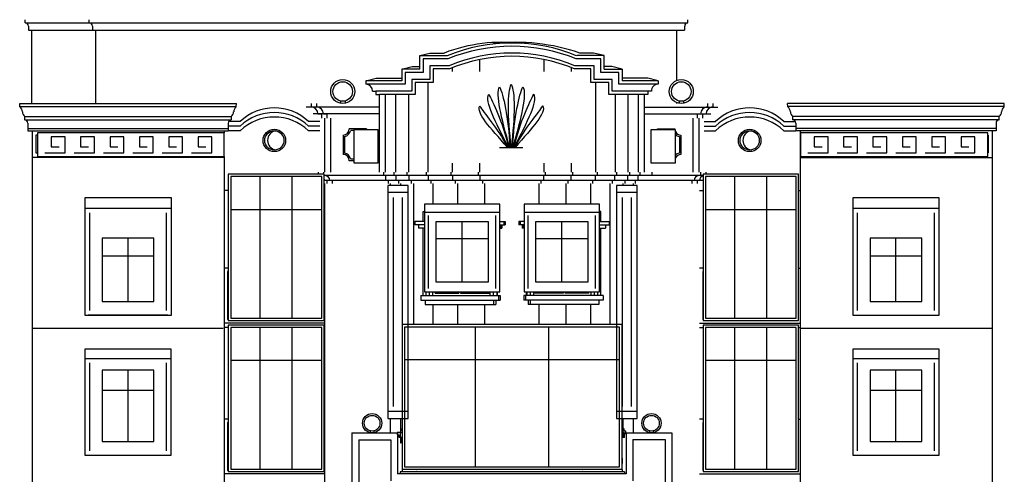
# Model space of a CAD drawing. Header units: inches. Extents: x 330 to 939, y 702 to 1608.
# Tile 2 of 13: x 364 to 528, y 1170 to 1245. Entities that reach past the tile are written whole.
import ezdxf

# ---------------------------------------------------------------- set-up
doc = ezdxf.new("R2010")
doc.units = ezdxf.units.IN
doc.header["$MEASUREMENT"] = 0
for name, color, linetype, lineweight in [('01_EXISTING_RETAINED', 7, 'Continuous', 25), ('02_NEW_FACADE', 7, 'Continuous', 25), ('03_NEW_WINDOWS', 7, 'Continuous', 25), ('04_GLAZED_ENCLOSURES', 7, 'Continuous', 25)]:
    doc.layers.add(name, color=color, linetype=linetype, lineweight=lineweight)

# ---------------------------------------------------------------- blocks, each defined once
blk = doc.blocks.new('B_ENCLOSURE_04')
at = {"layer": '04_GLAZED_ENCLOSURES'}
for points in [[(8, -12.22), (8, 12.21), (-8, 12.21), (-8, -12.22)], [(7.6, -11.82), (7.6, 11.81), (-7.6, 11.81), (-7.6, -11.82)]]:
    blk.add_lwpolyline(points, close=True, dxfattribs=at)
for points in [[(-2.67, -11.82), (-2.67, 11.81)], [(2.67, -11.82), (2.67, 11.81)], [(-7.6, 6.35), (7.6, 6.35)]]:
    blk.add_lwpolyline(points, dxfattribs=at)
blk = doc.blocks.new('B_ENCLOSURE_05')
at = {"layer": '04_GLAZED_ENCLOSURES'}
for points in [[(8, -12.21), (8, 12.22), (-8, 12.22), (-8, -12.21)], [(7.6, -11.81), (7.6, 11.82), (-7.6, 11.82), (-7.6, -11.81)]]:
    blk.add_lwpolyline(points, close=True, dxfattribs=at)
for points in [[(-2.67, -11.81), (-2.67, 11.82)], [(2.67, -11.81), (2.67, 11.82)], [(-7.6, 6.35), (7.6, 6.35)]]:
    blk.add_lwpolyline(points, dxfattribs=at)
blk = doc.blocks.new('B_ENCLOSURE_09')
at = {"layer": '04_GLAZED_ENCLOSURES'}
for points in [[(7.95, -12.215), (7.95, 12.215), (-7.95, 12.215), (-7.95, -12.215)], [(7.55, -11.815), (7.55, 11.815), (-7.55, 11.815), (-7.55, -11.815)]]:
    blk.add_lwpolyline(points, close=True, dxfattribs=at)
for points in [[(-2.65, -11.815), (-2.65, 11.815)], [(2.65, -11.815), (2.65, 11.815)], [(-7.55, 6.3518), (7.55, 6.3518)]]:
    blk.add_lwpolyline(points, dxfattribs=at)
blk = doc.blocks.new('B_ENCLOSURE_10')
at = {"layer": '04_GLAZED_ENCLOSURES'}
for points in [[(7.95, -12.215), (7.95, 12.215), (-7.95, 12.215), (-7.95, -12.215)], [(7.55, -11.815), (7.55, 11.815), (-7.55, 11.815), (-7.55, -11.815)]]:
    blk.add_lwpolyline(points, close=True, dxfattribs=at)
for points in [[(-2.65, -11.815), (-2.65, 11.815)], [(2.65, -11.815), (2.65, 11.815)], [(-7.55, 6.3518), (7.55, 6.3518)]]:
    blk.add_lwpolyline(points, dxfattribs=at)
blk = doc.blocks.new('B_ENCLOSURE_14')
at = {"layer": '04_GLAZED_ENCLOSURES'}
for points in [[(18.35, -12.07), (18.35, 12.08), (-18.35, 12.08), (-18.35, -12.07)], [(17.95, -11.67), (17.95, 11.67), (-17.95, 11.67), (-17.95, -11.67)]]:
    blk.add_lwpolyline(points, close=True, dxfattribs=at)
for points in [[(-6.12, -11.67), (-6.12, 11.67)], [(6.12, -11.67), (6.12, 11.67)], [(-17.95, 6.28), (17.95, 6.28)]]:
    blk.add_lwpolyline(points, dxfattribs=at)
blk = doc.blocks.new('B_WINDOW_04')
at = {"layer": '03_NEW_WINDOWS'}
for points in [[(7.21, -8.85), (7.21, 8.85), (-7.21, 8.85), (-7.21, -8.85)], [(7.21, 7.26), (7.21, 8.85), (-7.21, 8.85), (-7.21, 7.26)], [(4.3, -6.59), (4.3, 5.31), (-4.33, 5.31), (-4.33, -6.59)]]:
    blk.add_lwpolyline(points, close=True, dxfattribs=at)
for points in [[(-6.42, -8.14), (-6.42, 6.55)], [(-0.02, -6.59), (-0.02, 5.31)], [(6.42, -8.14), (6.42, 6.55)], [(-4.33, 1.98), (4.3, 1.98)]]:
    blk.add_lwpolyline(points, dxfattribs=at)
blk = doc.blocks.new('B_WINDOW_05')
at = {"layer": '03_NEW_WINDOWS'}
for points in [[(7.2135, -9.79725), (7.2135, 9.79725), (-7.2135, 9.79725), (-7.2135, -9.79725)], [(7.2135, 8.033745), (7.2135, 9.79725), (-7.2135, 9.79725), (-7.2135, 8.033745)], [(4.3035, -7.53725), (4.3035, 3.04725), (-4.3335, 3.04725), (-4.3335, -7.53725)]]:
    blk.add_lwpolyline(points, close=True, dxfattribs=at)
for points in [[(-6.420015, -9.01347), (-6.420015, 7.249965)], [(6.420015, -9.01347), (6.420015, 7.249965)], [(-0.015, -7.53725), (-0.015, 3.04725)], [(-4.3335, 0.08359), (4.3035, 0.08359)]]:
    blk.add_lwpolyline(points, dxfattribs=at)
blk = doc.blocks.new('B_WINDOW_09')
at = {"layer": '03_NEW_WINDOWS'}
for points in [[(7.21, -8.85), (7.21, 8.85), (-7.21, 8.85), (-7.21, -8.85)], [(7.21, 7.26), (7.21, 8.85), (-7.21, 8.85), (-7.21, 7.26)], [(4.3, -6.59), (4.3, 5.31), (-4.33, 5.31), (-4.33, -6.59)]]:
    blk.add_lwpolyline(points, close=True, dxfattribs=at)
for points in [[(-6.42, -8.14), (-6.42, 6.55)], [(-0.01, -6.59), (-0.01, 5.31)], [(6.42, -8.14), (6.42, 6.55)], [(-4.33, 1.98), (4.3, 1.98)]]:
    blk.add_lwpolyline(points, dxfattribs=at)
blk = doc.blocks.new('B_WINDOW_10')
at = {"layer": '03_NEW_WINDOWS'}
for points in [[(7.21, -9.8), (7.21, 9.8), (-7.21, 9.8), (-7.21, -9.8)], [(7.21, 8.03), (7.21, 9.8), (-7.21, 9.8), (-7.21, 8.03)], [(4.3, -7.54), (4.3, 3.05), (-4.33, 3.05), (-4.33, -7.54)]]:
    blk.add_lwpolyline(points, close=True, dxfattribs=at)
for points in [[(-6.42, -9.01), (-6.42, 7.25)], [(6.42, -9.01), (6.42, 7.25)], [(-0.01, -7.54), (-0.01, 3.05)], [(-4.33, 0.08), (4.3, 0.08)]]:
    blk.add_lwpolyline(points, dxfattribs=at)
blk = doc.blocks.new('B_WINDOW_11')
at = {"layer": '03_NEW_WINDOWS'}
for points in [[(6.31, -7.33), (6.31, 7.33), (-6.31, 7.33), (-6.31, -7.33)], [(6.31, 6.01), (6.31, 7.33), (-6.31, 7.33), (-6.31, 6.01)], [(4.39, -5.62), (4.39, 4.39), (-4.39, 4.39), (-4.39, -5.62)]]:
    blk.add_lwpolyline(points, close=True, dxfattribs=at)
for points in [[(-5.62, -6.74), (-5.62, 5.42)], [(5.62, -6.74), (5.62, 5.42)], [(0, -5.62), (0, 4.39)], [(-4.39, 1.59), (4.39, 1.59)]]:
    blk.add_lwpolyline(points, dxfattribs=at)
blk = doc.blocks.new('B_WINDOW_12')
at = {"layer": '03_NEW_WINDOWS'}
for points in [[(6.3091, -7.325), (6.3091, 7.325), (-6.3091, 7.325), (-6.3091, -7.325)], [(6.3091, 6.0065), (6.3091, 7.325), (-6.3091, 7.325), (-6.3091, 6.0065)], [(4.3891, -5.625), (4.3891, 4.395), (-4.3891, 4.395), (-4.3891, -5.625)]]:
    blk.add_lwpolyline(points, close=True, dxfattribs=at)
for points in [[(-5.615099, -6.739), (-5.615099, 5.4205)], [(5.615099, -6.739), (5.615099, 5.4205)], [(0, -5.625), (0, 4.395)], [(-4.3891, 1.5894), (4.3891, 1.5894)]]:
    blk.add_lwpolyline(points, dxfattribs=at)

msp = doc.modelspace()

# ---------------------------------------------------------------- linework, layer by layer
at = {"layer": '01_EXISTING_RETAINED'}
for p, q in [((364.44, 1244.92), (364.44, 1245.47)), ((364.44, 1244.93), (425.42, 1244.93)), ((364.44, 1244.93), (475.09, 1244.93)), ((375.13, 1244.92), (375.13, 1245.47)), ((475.09, 1244.92), (475.09, 1245.47)), ((364.98, 1244.39), (364.98, 1243.72)), ((364.98, 1243.72), (474.55, 1243.72)), ((365.56, 1231.45), (365.56, 1243.72)), ((375.67, 1244.39), (375.67, 1243.72)), ((376.24, 1231.45), (376.24, 1243.72)), ((473.2, 1243.72), (473.2, 1235.32)), ((474.55, 1244.39), (474.55, 1243.72)), ((430.35, 1239.46), (431.99, 1239.9)), ((431.99, 1239.9), (434.4, 1239.9)), ((459.36, 1239.9), (457.05, 1239.9)), ((461.1, 1239.46), (459.36, 1239.9)), ((430.35, 1239.46), (434.92, 1239.46)), ((430.35, 1237.18), (430.35, 1239.46)), ((435.01, 1238.92), (430.88, 1238.92)), ((430.88, 1238.92), (430.88, 1236.64)), ((440.35, 1236.8), (440.35, 1238.89)), ((451.1, 1236.8), (451.1, 1238.89)), ((460.57, 1238.92), (456.43, 1238.92)), ((461.1, 1239.46), (456.53, 1239.46)), ((460.57, 1236.64), (460.57, 1238.92)), ((461.1, 1237.18), (461.1, 1239.46)), ((427.33, 1237.18), (429.07, 1237.63)), ((430.35, 1237.18), (427.33, 1237.18)), ((427.33, 1237.18), (427.33, 1235.27)), ((430.88, 1236.64), (427.86, 1236.64)), ((427.86, 1236.64), (427.86, 1234.7)), ((429.07, 1237.63), (430.35, 1237.63)), ((435.21, 1237.78), (432.03, 1237.78)), ((432.03, 1237.78), (432.03, 1235.5)), ((435.31, 1237.24), (432.56, 1237.24)), ((432.56, 1237.24), (432.56, 1234.96)), ((435.81, 1236.8), (435.81, 1237.47)), ((455.64, 1236.8), (455.64, 1237.47)), ((458.89, 1237.24), (456.14, 1237.24)), ((459.42, 1237.78), (456.24, 1237.78)), ((458.89, 1234.96), (458.89, 1237.24)), ((459.42, 1235.5), (459.42, 1237.78)), ((463.59, 1236.64), (460.57, 1236.64)), ((462.38, 1237.63), (461.1, 1237.63)), ((461.1, 1237.18), (464.12, 1237.18)), ((464.12, 1237.18), (462.38, 1237.63)), ((463.59, 1234.7), (463.59, 1236.64)), ((464.12, 1237.18), (464.12, 1235.27)), ((421.3, 1235.27), (423.04, 1235.72)), ((421.3, 1235.27), (421.3, 1234.7)), ((427.33, 1235.27), (421.3, 1235.27)), ((427.86, 1234.7), (421.3, 1234.7)), ((421.31, 1235.27), (421.31, 1234.7)), ((423.04, 1235.72), (427.33, 1235.72)), ((432.03, 1235.5), (429.01, 1235.5)), ((429.01, 1235.5), (429.01, 1233.55)), ((432.56, 1234.96), (429.54, 1234.96)), ((429.54, 1234.96), (429.54, 1232.98)), ((431.71, 1220), (431.71, 1234.96)), ((461.91, 1234.96), (458.89, 1234.96)), ((462.44, 1235.5), (459.42, 1235.5)), ((459.74, 1220), (459.74, 1234.96)), ((461.91, 1232.98), (461.91, 1234.96)), ((462.44, 1233.55), (462.44, 1235.5)), ((470.14, 1234.7), (463.59, 1234.7)), ((468.41, 1235.72), (464.12, 1235.72)), ((470.14, 1235.27), (464.12, 1235.27)), ((470.15, 1235.27), (468.41, 1235.72)), ((470.14, 1235.27), (470.14, 1234.7)), ((422.44, 1233.55), (423.01, 1233.55)), ((423.01, 1233.55), (423.01, 1232.98)), ((429.01, 1233.55), (423.01, 1233.55)), ((468.43, 1233.55), (462.44, 1233.55)), ((469.01, 1233.55), (468.43, 1233.55)), ((468.43, 1233.55), (468.43, 1232.98)), ((363.54, 1230.91), (363.52, 1231.45)), ((363.52, 1231.45), (393.82, 1231.45)), ((393.44, 1231.45), (399.7, 1231.45)), ((399.68, 1230.91), (399.7, 1231.45)), ((412.17, 1231.45), (412.17, 1230.88)), ((413.09, 1231.45), (413.09, 1230.88)), ((417.07, 1231.88), (417.07, 1231.45)), ((417.84, 1231.88), (417.84, 1231.45)), ((423.01, 1232.98), (423.59, 1232.98)), ((423.59, 1220), (423.59, 1232.98)), ((429.54, 1232.98), (423.59, 1232.98)), ((424.58, 1220), (424.58, 1232.98)), ((426.31, 1220), (426.31, 1232.98)), ((428.47, 1220), (428.47, 1232.98)), ((468.43, 1232.98), (461.91, 1232.98)), ((462.98, 1220), (462.98, 1232.98)), ((465.14, 1220), (465.14, 1232.98)), ((466.87, 1220), (466.87, 1232.98)), ((466.87, 1220), (466.87, 1232.98)), ((467.86, 1220), (467.86, 1232.98)), ((468.43, 1232.98), (467.86, 1232.98)), ((473.2, 1231.62), (473.2, 1231.45)), ((473.61, 1231.88), (473.61, 1231.45)), ((474.38, 1231.88), (474.38, 1231.45)), ((478.36, 1231.45), (478.36, 1230.88)), ((479.27, 1231.45), (479.27, 1230.88)), ((498.01, 1231.45), (491.75, 1231.45)), ((491.77, 1230.91), (491.75, 1231.45)), ((527.93, 1231.45), (497.62, 1231.45)), ((527.91, 1230.91), (527.93, 1231.45)), ((363.53, 1230.96), (399.68, 1230.96)), ((423.59, 1230.88), (411.37, 1230.88)), ((467.86, 1230.88), (480.08, 1230.88)), ((527.91, 1230.96), (491.76, 1230.96)), ((364.36, 1228.73), (364.36, 1229.28)), ((364.36, 1229.28), (398.85, 1229.28)), ((364.36, 1228.73), (398.79, 1228.73)), ((364.9, 1228.2), (364.9, 1226.92)), ((398.32, 1228.2), (398.32, 1226.92)), ((400.31, 1228.45), (398.38, 1228.45)), ((398.86, 1228.73), (398.86, 1229.28)), ((413.66, 1228.45), (411.76, 1228.45)), ((423.59, 1229.74), (412.51, 1229.74)), ((413.32, 1229.74), (413.89, 1229.74)), ((413.89, 1229.74), (413.89, 1229.01)), ((414.23, 1229.74), (414.81, 1229.74)), ((414.46, 1220), (414.46, 1229.01)), ((414.81, 1229.74), (414.81, 1229.01)), ((415.49, 1220), (415.49, 1229.01)), ((467.86, 1229.74), (478.93, 1229.74)), ((475.96, 1220), (475.96, 1229.01)), ((476.64, 1229.74), (476.64, 1229.01)), ((476.98, 1220), (476.98, 1229.01)), ((477.56, 1229.74), (477.56, 1229.01)), ((477.79, 1228.45), (479.69, 1228.45)), ((491.13, 1228.45), (493.07, 1228.45)), ((527.08, 1229.28), (492.59, 1229.28)), ((492.59, 1228.73), (492.59, 1229.28)), ((527.09, 1228.73), (492.66, 1228.73)), ((493.13, 1228.2), (493.13, 1226.92)), ((526.55, 1228.2), (526.55, 1226.92)), ((527.09, 1228.73), (527.09, 1229.28)), ((364.9, 1227.31), (398.32, 1227.31)), ((364.9, 1226.92), (398.32, 1226.92)), ((365.58, 1226.92), (365.58, 1091.75)), ((397.64, 1226.92), (397.64, 1226.55)), ((400.31, 1227.68), (398.32, 1227.68)), ((400.31, 1226.92), (398.32, 1226.92)), ((413.66, 1227.68), (411.76, 1227.68)), ((413.66, 1226.92), (411.76, 1226.92)), ((421.43, 1227.25), (418.56, 1227.25)), ((419.3, 1226.99), (418.8, 1226.99)), ((470.02, 1227.25), (472.89, 1227.25)), ((477.79, 1227.68), (479.69, 1227.68)), ((477.79, 1226.92), (479.69, 1226.92)), ((491.13, 1227.68), (493.13, 1227.68)), ((491.13, 1226.92), (493.13, 1226.92)), ((526.55, 1227.31), (493.13, 1227.31)), ((526.55, 1226.92), (493.13, 1226.92)), ((493.83, 1226.92), (493.83, 1178.78)), ((525.9, 1226.92), (525.9, 1095.56)), ((366.5, 1226.18), (366.21, 1226.18)), ((366.21, 1226.18), (366.21, 1223.24)), ((417.51, 1226.21), (417.51, 1222.96)), ((417.78, 1225.97), (417.78, 1223.2)), ((473.67, 1225.97), (473.67, 1223.2)), ((473.94, 1226.21), (473.94, 1222.96)), ((525.2, 1226.18), (525.24, 1226.18)), ((525.24, 1226.18), (525.24, 1223.24)), ((366.21, 1223.24), (366.5, 1223.24)), ((525.24, 1223.24), (525.2, 1223.24)), ((397.64, 1222.46), (365.58, 1222.46)), ((397.64, 1222.6), (397.64, 1091.75)), ((419.3, 1221.91), (418.56, 1221.91)), ((419.3, 1222.18), (418.8, 1222.18)), ((493.83, 1222.46), (525.87, 1222.46)), ((413.37, 1220), (413.37, 1219.67)), ((414.24, 1220), (414.24, 1219.67)), ((424.34, 1219.47), (424.34, 1220)), ((426.07, 1219.47), (426.07, 1220)), ((428.23, 1219.47), (428.23, 1220)), ((431.47, 1219.47), (431.47, 1220)), ((435.57, 1219.47), (435.57, 1220)), ((435.81, 1220), (435.81, 1221.5)), ((440.11, 1219.47), (440.11, 1220)), ((440.35, 1220), (440.35, 1221.5)), ((451.1, 1220), (451.1, 1221.5)), ((451.34, 1219.47), (451.34, 1220)), ((455.64, 1220), (455.64, 1221.5)), ((455.88, 1219.47), (455.88, 1220)), ((459.98, 1219.47), (459.98, 1220)), ((463.22, 1219.47), (463.22, 1220)), ((465.38, 1219.47), (465.38, 1220)), ((467.11, 1219.47), (467.11, 1220)), ((469.11, 1219.47), (469.11, 1220)), ((477.2, 1220), (477.2, 1219.47)), ((478.08, 1220), (478.08, 1219.67)), ((477.63, 1219.47), (414.37, 1219.47)), ((477.63, 1218.63), (414.37, 1218.63)), ((414.83, 1218.63), (414.83, 1218.09)), ((415.71, 1218.63), (415.71, 1218.09)), ((424.64, 1218.63), (424.64, 1219.47)), ((425.08, 1218.09), (425.08, 1218.63)), ((426.37, 1218.63), (426.37, 1219.47)), ((426.81, 1218.09), (426.81, 1218.63)), ((428.53, 1218.63), (428.53, 1219.47)), ((428.97, 1218.09), (428.97, 1218.63)), ((431.77, 1218.63), (431.77, 1219.47)), ((432.21, 1218.09), (432.21, 1218.63)), ((435.87, 1218.63), (435.87, 1219.47)), ((436.31, 1218.09), (436.31, 1218.63)), ((440.41, 1218.63), (440.41, 1219.47)), ((440.85, 1218.09), (440.85, 1218.63)), ((450.6, 1218.09), (450.6, 1218.63)), ((451.04, 1218.63), (451.04, 1219.47)), ((455.13, 1218.09), (455.13, 1218.63)), ((455.58, 1218.63), (455.58, 1219.47)), ((459.24, 1218.09), (459.24, 1218.63)), ((459.68, 1218.63), (459.68, 1219.47)), ((462.48, 1218.09), (462.48, 1218.63)), ((462.92, 1218.63), (462.92, 1219.47)), ((464.64, 1218.09), (464.64, 1218.63)), ((465.08, 1218.63), (465.08, 1219.47)), ((466.37, 1218.09), (466.37, 1218.63)), ((466.81, 1218.63), (466.81, 1219.47)), ((475.74, 1218.63), (475.74, 1218.09)), ((476.62, 1218.63), (476.62, 1218.09)), ((398.33, 1216.95), (397.64, 1216.95)), ((414.44, 1216.95), (414.37, 1216.95)), ((414.44, 1218.09), (414.44, 1212.75)), ((425.43, 1217.8), (425.43, 1218.09)), ((427.15, 1217.8), (427.15, 1218.09)), ((429.31, 1194.57), (429.31, 1218.09)), ((432.55, 1214.67), (432.55, 1218.09)), ((436.66, 1214.67), (436.66, 1218.09)), ((441.19, 1214.67), (441.19, 1218.09)), ((450.25, 1214.67), (450.25, 1218.09)), ((454.79, 1214.67), (454.79, 1218.09)), ((458.89, 1214.67), (458.89, 1218.09)), ((462.13, 1194.57), (462.13, 1218.09)), ((464.29, 1217.8), (464.29, 1218.09)), ((466.02, 1217.8), (466.02, 1218.09)), ((477.01, 1216.95), (477.63, 1216.95)), ((493.57, 1216.95), (493.81, 1216.95)), ((430.87, 1211.79), (430.87, 1213.46)), ((430.87, 1213.46), (431.08, 1213.46)), ((460.58, 1213.46), (460.36, 1213.46)), ((460.58, 1211.79), (460.58, 1213.46)), ((414.44, 1212.75), (414.44, 1091.75)), ((430.82, 1211.79), (429.51, 1211.79)), ((429.51, 1211.79), (429.51, 1211.21)), ((431.08, 1211.79), (430.82, 1211.79)), ((443.74, 1211.79), (444.58, 1211.79)), ((444.37, 1211.79), (444.37, 1211.21)), ((444.58, 1211.79), (444.58, 1211.21)), ((447.71, 1211.79), (446.87, 1211.79)), ((446.87, 1211.79), (446.87, 1211.21)), ((447.08, 1211.79), (447.08, 1211.21)), ((460.36, 1211.79), (460.63, 1211.79)), ((460.63, 1211.79), (461.93, 1211.79)), ((461.93, 1211.79), (461.93, 1211.21)), ((431.08, 1211.21), (429.51, 1211.21)), ((430.09, 1211.21), (430.09, 1210.64)), ((431.08, 1210.64), (430.09, 1210.64)), ((430.87, 1199.43), (430.87, 1210.64)), ((443.74, 1211.21), (444.58, 1211.21)), ((443.74, 1210.64), (444.01, 1210.64)), ((443.8, 1211.21), (443.8, 1210.64)), ((444.01, 1211.21), (444.01, 1210.64)), ((447.71, 1211.21), (446.87, 1211.21)), ((447.44, 1211.21), (447.44, 1210.64)), ((447.71, 1210.64), (447.44, 1210.64)), ((447.65, 1211.21), (447.65, 1210.64)), ((460.36, 1211.21), (461.93, 1211.21)), ((460.36, 1210.64), (461.36, 1210.64)), ((460.58, 1199.43), (460.58, 1210.64)), ((461.36, 1211.21), (461.36, 1210.64)), ((398.33, 1203.97), (397.64, 1203.97)), ((414.37, 1203.97), (414.44, 1203.97)), ((477.63, 1203.97), (477.01, 1203.97)), ((493.57, 1203.97), (493.81, 1203.97)), ((398.21, 1203.4), (398.21, 1195.38)), ((398.33, 1203.4), (398.21, 1203.4)), ((477.58, 1203.4), (477.58, 1195.38)), ((477.63, 1203.4), (477.58, 1203.4)), ((430.48, 1199.43), (443.77, 1199.43)), ((430.48, 1199.43), (430.48, 1198.66)), ((430.48, 1198.66), (443.77, 1198.66)), ((431.25, 1198.66), (431.25, 1197.9)), ((431.41, 1199.43), (431.41, 1199.98)), ((431.96, 1199.43), (431.96, 1199.98)), ((432.52, 1199.43), (432.52, 1199.98)), ((432.9, 1199.81), (432.9, 1199.98)), ((432.9, 1199.81), (436.86, 1199.81)), ((434.81, 1199.98), (434.81, 1199.81)), ((436.86, 1199.98), (436.86, 1199.81)), ((437.12, 1199.98), (437.12, 1199.81)), ((437.12, 1199.81), (441.92, 1199.81)), ((439.45, 1199.98), (439.45, 1199.81)), ((441.92, 1199.81), (441.92, 1199.98)), ((442.07, 1199.43), (442.07, 1199.98)), ((442.65, 1199.43), (442.65, 1199.98)), ((442.66, 1198.66), (442.66, 1197.9)), ((443.03, 1198.66), (443.03, 1197.9)), ((443.22, 1199.43), (443.22, 1199.98)), ((443.31, 1199.43), (443.31, 1199.98)), ((443.45, 1199.43), (443.45, 1198.66)), ((443.77, 1199.43), (443.77, 1198.66)), ((460.97, 1199.43), (447.68, 1199.43)), ((447.68, 1199.43), (447.68, 1198.66)), ((460.97, 1198.66), (447.68, 1198.66)), ((447.99, 1199.43), (447.99, 1198.66)), ((448.14, 1199.43), (448.14, 1199.98)), ((448.23, 1199.43), (448.23, 1199.98)), ((448.42, 1198.66), (448.42, 1197.9)), ((448.78, 1198.66), (448.78, 1197.9)), ((448.8, 1199.43), (448.8, 1199.98)), ((449.37, 1199.43), (449.37, 1199.98)), ((449.53, 1199.81), (449.53, 1199.98)), ((454.33, 1199.81), (449.53, 1199.81)), ((452, 1199.98), (452, 1199.81)), ((454.33, 1199.98), (454.33, 1199.81)), ((454.58, 1199.98), (454.58, 1199.81)), ((458.54, 1199.81), (454.58, 1199.81)), ((456.64, 1199.98), (456.64, 1199.81)), ((458.54, 1199.81), (458.54, 1199.98)), ((458.93, 1199.43), (458.93, 1199.98)), ((459.49, 1199.43), (459.49, 1199.98)), ((460.04, 1199.43), (460.04, 1199.98)), ((460.2, 1198.66), (460.2, 1197.9)), ((460.97, 1199.43), (460.97, 1198.66)), ((431.25, 1197.9), (443.03, 1197.9)), ((432.55, 1194.57), (432.55, 1197.9)), ((436.66, 1194.57), (436.66, 1197.9)), ((441.19, 1194.57), (441.19, 1197.9)), ((460.2, 1197.9), (448.42, 1197.9)), ((450.25, 1194.57), (450.25, 1197.9)), ((454.79, 1194.57), (454.79, 1197.9)), ((458.89, 1194.57), (458.89, 1197.9)), ((374.95, 1196.12), (374.95, 1196.12)), ((388.27, 1196.12), (374.95, 1196.12)), ((388.27, 1196.12), (388.27, 1196.12)), ((398.33, 1195.38), (398.21, 1195.38)), ((477.58, 1195.38), (477.63, 1195.38)), ((503.18, 1196.12), (516.5, 1196.12)), ((503.18, 1196.12), (503.18, 1196.12)), ((516.5, 1196.12), (516.5, 1196.12)), ((414.44, 1194.81), (397.64, 1194.81)), ((398.33, 1194.05), (397.64, 1194.05)), ((414.44, 1194.05), (414.37, 1194.05)), ((477.01, 1194.81), (493.81, 1194.81)), ((477.01, 1194.05), (477.63, 1194.05)), ((493.57, 1194.05), (493.81, 1194.05)), ((425.43, 1176.49), (425.43, 1178.9)), ((427.15, 1176.49), (427.15, 1178.9)), ((464.29, 1176.49), (464.29, 1178.9)), ((466.02, 1176.49), (466.02, 1178.9)), ((398.33, 1178.78), (397.64, 1178.78)), ((398.21, 1178.2), (398.21, 1170.19)), ((398.33, 1178.2), (398.21, 1178.2)), ((414.37, 1178.78), (414.44, 1178.78)), ((477.63, 1178.78), (477.01, 1178.78)), ((477.58, 1178.2), (477.58, 1170.19)), ((477.63, 1178.2), (477.58, 1178.2)), ((493.57, 1178.78), (493.81, 1178.78)), ((493.83, 1178.78), (493.83, 1091.75)), ((418.98, 1176.48), (418.98, 1156.44)), ((418.98, 1176.48), (426.61, 1176.48)), ((422.06, 1176.82), (422.06, 1176.48)), ((422.67, 1176.82), (422.67, 1176.48)), ((427.08, 1176.55), (426.56, 1176.54)), ((426.56, 1176.54), (426.56, 1176.15)), ((426.56, 1176.15), (426.82, 1176.16)), ((426.61, 1176.48), (426.61, 1169.61)), ((426.82, 1176.16), (426.83, 1175.77)), ((426.83, 1175.77), (427.09, 1175.77)), ((427.03, 1176.48), (427.03, 1175.72)), ((427.38, 1176.48), (427.03, 1176.48)), ((427.03, 1176.48), (427.03, 1175.72)), ((427.38, 1175.72), (427.03, 1175.72)), ((427.21, 1176.81), (427.08, 1176.81)), ((427.08, 1176.81), (427.08, 1176.55)), ((427.09, 1175.77), (427.1, 1174.83)), ((427.38, 1177.08), (427.2, 1177.07)), ((427.2, 1177.07), (427.21, 1176.81)), ((427.22, 1175.51), (427.38, 1175.51)), ((427.23, 1174.83), (427.22, 1175.51)), ((464.45, 1177.13), (464.12, 1177.13)), ((464.5, 1176.48), (464.12, 1176.48)), ((464.12, 1175.96), (464.33, 1175.96)), ((464.5, 1175.72), (464.12, 1175.72)), ((464.33, 1176.35), (464.72, 1176.36)), ((464.33, 1176.22), (464.33, 1176.35)), ((464.33, 1175.96), (464.33, 1176.22)), ((464.45, 1176.74), (464.45, 1177.13)), ((464.71, 1176.75), (464.45, 1176.74)), ((464.5, 1175.72), (464.5, 1176.48)), ((464.5, 1175.72), (464.5, 1176.48)), ((464.72, 1176.36), (464.71, 1176.75)), ((464.77, 1176.48), (464.77, 1169.61)), ((464.77, 1176.48), (472.42, 1176.48)), ((468.71, 1176.82), (468.71, 1176.48)), ((469.32, 1176.82), (469.32, 1176.48)), ((472.42, 1176.48), (472.42, 1156.44)), ((420.13, 1175.33), (425.47, 1175.33)), ((420.13, 1175.33), (420.13, 1157.58)), ((425.47, 1175.33), (425.47, 1168.46)), ((427.1, 1174.83), (427.23, 1174.83)), ((465.91, 1175.34), (471.28, 1175.34)), ((465.91, 1175.34), (465.91, 1168.46)), ((471.28, 1175.34), (471.28, 1157.58)), ((502.62, 1174.58), (502.62, 1174.58)), ((502.62, 1174.58), (502.62, 1174.03)), ((502.62, 1174.03), (502.62, 1174.03)), ((414.44, 1169.62), (397.64, 1169.62)), ((398.33, 1170.19), (398.21, 1170.19)), ((464.77, 1169.61), (426.61, 1169.61)), ((464.5, 1169.99), (427.03, 1169.99)), ((427.03, 1169.99), (427.03, 1169.61)), ((464.12, 1170.37), (427.41, 1170.37)), ((427.41, 1170.37), (427.41, 1169.99)), ((445.76, 1170.38), (445.76, 1170.37)), ((464.12, 1170.37), (464.12, 1169.99)), ((464.5, 1169.99), (464.5, 1169.61)), ((477.01, 1169.62), (493.81, 1169.62)), ((477.58, 1170.19), (477.63, 1170.19))]:
    msp.add_line(p, q, dxfattribs=at)
for centre, radius in [((417.46, 1233.47), 2.01), ((417.46, 1233.47), 1.63), ((473.99, 1233.47), 2.01), ((473.99, 1233.47), 1.63), ((406.04, 1225.31), 1.88), ((406.04, 1225.31), 1.61), ((485.41, 1225.31), 1.88), ((485.41, 1225.31), 1.61), ((422.37, 1178.09), 1.61), ((422.37, 1178.09), 1.31), ((469.01, 1178.09), 1.61), ((469.01, 1178.09), 1.31)]:
    msp.add_circle(centre, radius, dxfattribs=at)
for centre, radius, start, end in [((364.44, 1244.39), 0.544, 0, 90), ((375.12, 1244.39), 0.544, 0, 90), ((475.1, 1244.39), 0.544, 90, 180), ((444.04, 1214.76), 26.93, 83.0757, 110.9919), ((445.72, 1212.89), 28.68, 67.8768, 112.1232), ((446.26, 1208.2), 33.49, 71.1936, 96.2158), ((445.72, 1212.82), 28.21, 67.6917, 112.3083), ((445.72, 1212.68), 27.21, 67.2797, 112.7203), ((445.72, 1212.61), 26.75, 67.0798, 112.9202), ((421.3, 1233.55), 1.15, 0, 90), ((470.14, 1233.57), 1.13, 90.1138, 180.6555), ((362.97, 1230.08), 1, 359.4058, 55.8541), ((365.05, 1230.12), 1.08, 182.4934, 230.5602), ((398.16, 1230.12), 1.08, 309.4398, 357.5066), ((400.25, 1230.08), 1, 124.1459, 180.5942), ((406.04, 1222.44), 8.3, 46.3893, 133.6107), ((406.04, 1221.67), 8.3, 46.3893, 133.6107), ((412.17, 1229.74), 1.15, 0, 90), ((413.09, 1229.74), 1.15, 0, 90), ((478.36, 1229.74), 1.15, 90, 180), ((479.27, 1229.74), 1.15, 90, 180), ((485.41, 1222.44), 8.3, 46.3893, 133.6107), ((485.41, 1221.67), 8.3, 46.3893, 133.6107), ((491.2, 1230.08), 1, 359.4058, 55.8541), ((493.28, 1230.12), 1.08, 182.4934, 230.5602), ((526.39, 1230.12), 1.08, 309.4398, 357.5066), ((528.48, 1230.08), 1, 124.1459, 180.5942), ((364.35, 1228.2), 0.544, 0, 90), ((398.86, 1228.2), 0.544, 90, 180), ((406.04, 1220.91), 8.3, 46.3893, 133.6107), ((485.41, 1220.91), 8.3, 46.3893, 133.6107), ((492.58, 1228.2), 0.544, 0, 90), ((527.09, 1228.2), 0.544, 90, 180), ((406.51, 1225.31), 1.61, 98.4941, 261.5059), ((417.51, 1227.25), 1.05, 270, 0), ((417.51, 1227.25), 1.31, 281.7249, 348.2751), ((422.48, 1227.25), 1.05, 180, 188.4791), ((468.97, 1227.25), 1.05, 351.5209, 0), ((473.94, 1227.25), 1.05, 180, 188.4791), ((473.94, 1227.25), 1.05, 206.7871, 270), ((485.88, 1225.31), 1.61, 98.4941, 261.5059), ((473.94, 1227.25), 1.31, 224.6606, 258.2751), ((417.51, 1221.91), 1.31, 11.7249, 78.2751), ((473.94, 1221.91), 1.31, 101.7249, 135.3394), ((417.51, 1221.91), 1.05, 360, 90), ((473.94, 1221.91), 1.05, 90, 153.2129), ((413.51, 1218.56), 0.919, 4.0682, 20.1261), ((414.38, 1218.56), 0.919, 4.0682, 80.0656), ((477.06, 1218.56), 0.919, 99.9344, 175.9318), ((477.94, 1218.56), 0.919, 109.7316, 175.9318)]:
    msp.add_arc(centre, radius, start, end, dxfattribs=at)
for centre, major_axis, start_param, end_param in [((463.71, 1171.8), (0, -1.48), 1.109363, 2.03223), ((463.71, 1171.8), (0, -1.48), 1.109363, 2.03223), ((427.82, 1171.8), (0, 1.48), 1.286502, 1.855091), ((427.82, 1171.8), (0, 1.48), 1.286502, 1.855091), ((427.82, 1171.8), (0, 1.48), 2.855448, 2.877089), ((427.82, 1171.8), (0, 1.48), 2.855448, 2.877089), ((428.77, 1171.8), (0, 1.48), 2.855448, 2.877089), ((428.77, 1171.8), (0, 1.48), 2.855448, 2.877089), ((429.87, 1171.8), (0, 1.48), 2.855448, 2.877089), ((429.87, 1171.8), (0, 1.48), 2.855448, 2.877089), ((431.25, 1171.8), (0, 1.48), 2.855448, 2.877089), ((431.25, 1171.8), (0, 1.48), 2.855448, 2.877089), ((432.5, 1171.8), (0, 1.48), 2.855448, 2.877089), ((432.5, 1171.8), (0, 1.48), 2.855448, 2.877089), ((434.09, 1171.8), (0, 1.48), 2.855448, 2.877089), ((434.09, 1171.8), (0, 1.48), 2.855448, 2.877089), ((435.87, 1171.8), (0, 1.48), 2.855448, 2.877089), ((435.87, 1171.8), (0, 1.48), 2.855448, 2.877089), ((437.16, 1171.8), (0, 1.48), 2.855448, 2.877089), ((437.16, 1171.8), (0, 1.48), 2.855448, 2.877089), ((439.02, 1171.8), (0, 1.48), 2.855448, 2.877089), ((439.02, 1171.8), (0, 1.48), 2.855448, 2.877089), ((440.88, 1171.8), (0, 1.48), 2.855448, 2.877089), ((440.88, 1171.8), (0, 1.48), 2.855448, 2.877089), ((442.74, 1171.8), (0, 1.48), 2.855448, 2.877089), ((442.74, 1171.8), (0, 1.48), 2.855448, 2.877089), ((444.34, 1171.8), (0, 1.48), 2.855448, 2.877089), ((444.34, 1171.8), (0, 1.48), 2.855448, 2.877089), ((447.19, 1171.8), (0, -1.48), 0.264504, 0.286145), ((447.19, 1171.8), (0, -1.48), 0.264504, 0.286145), ((448.79, 1171.8), (0, -1.48), 0.264504, 0.286145), ((448.79, 1171.8), (0, -1.48), 0.264504, 0.286145), ((450.65, 1171.8), (0, -1.48), 0.264504, 0.286145), ((450.65, 1171.8), (0, -1.48), 0.264504, 0.286145), ((452.51, 1171.8), (0, -1.48), 0.264504, 0.286145), ((452.51, 1171.8), (0, -1.48), 0.264504, 0.286145), ((454.37, 1171.8), (0, -1.48), 0.264504, 0.286145), ((454.37, 1171.8), (0, -1.48), 0.264504, 0.286145), ((455.83, 1171.8), (0, -1.48), 0.264504, 0.286145), ((455.83, 1171.8), (0, -1.48), 0.264504, 0.286145), ((457.4, 1171.8), (0, -1.48), 0.264504, 0.286145), ((457.4, 1171.8), (0, -1.48), 0.264504, 0.286145), ((459.03, 1171.8), (0, -1.48), 0.264504, 0.286145), ((459.03, 1171.8), (0, -1.48), 0.264504, 0.286145), ((460.28, 1171.8), (0, -1.48), 0.264504, 0.286145), ((460.28, 1171.8), (0, -1.48), 0.264504, 0.286145), ((461.65, 1171.8), (0, -1.48), 0.264504, 0.286145), ((461.65, 1171.8), (0, -1.48), 0.264504, 0.286145), ((462.76, 1171.8), (0, -1.48), 0.264504, 0.286145), ((462.76, 1171.8), (0, -1.48), 0.264504, 0.286145), ((463.71, 1171.8), (0, -1.48), 0.264504, 0.286145), ((463.71, 1171.8), (0, -1.48), 0.264504, 0.286145)]:
    msp.add_ellipse(centre, major_axis=major_axis, ratio=0.309017, start_param=start_param, end_param=end_param, dxfattribs=at)
at = {"layer": '02_NEW_FACADE'}
for points in [[(397.65, 1222.6), (397.65, 1226.55), (366.5, 1226.55), (366.5, 1222.6)], [(423.4, 1221.55), (423.4, 1227.1), (419.3, 1227.1), (419.3, 1221.55)], [(473, 1221.55), (473, 1227.1), (468.9, 1227.1), (468.9, 1221.55)], [(525.2, 1222.6), (525.2, 1226.55), (493.9, 1226.55), (493.9, 1222.6)], [(428.4, 1178.9), (428.4, 1217.8), (425, 1217.8), (425, 1178.9)], [(428.4, 1216.65), (428.4, 1217.8), (425, 1217.8), (425, 1216.65)], [(466.6, 1178.9), (466.6, 1217.8), (463.2, 1217.8), (463.2, 1178.9)], [(466.6, 1216.65), (466.6, 1217.8), (463.2, 1217.8), (463.2, 1216.65)], [(428.4, 1178.9), (428.4, 1180.05), (425, 1180.05), (425, 1178.9)], [(466.6, 1178.9), (466.6, 1180.05), (463.2, 1180.05), (463.2, 1178.9)]]:
    msp.add_lwpolyline(points, close=True, dxfattribs=at)
for points in [[(367.7, 1223.25), (371.1, 1223.25), (371.1, 1225.9), (368.8, 1225.9), (368.8, 1224.25), (370.1, 1224.25)], [(372.6, 1223.25), (376, 1223.25), (376, 1225.9), (373.7, 1225.9), (373.7, 1224.25), (375, 1224.25)], [(377.5, 1223.25), (380.9, 1223.25), (380.9, 1225.9), (378.6, 1225.9), (378.6, 1224.25), (379.9, 1224.25)], [(382.4, 1223.25), (385.8, 1223.25), (385.8, 1225.9), (383.5, 1225.9), (383.5, 1224.25), (384.8, 1224.25)], [(387.3, 1223.25), (390.7, 1223.25), (390.7, 1225.9), (388.4, 1225.9), (388.4, 1224.25), (389.7, 1224.25)], [(392.2, 1223.25), (395.6, 1223.25), (395.6, 1225.9), (393.3, 1225.9), (393.3, 1224.25), (394.6, 1224.25)], [(495.1, 1223.25), (498.5, 1223.25), (498.5, 1225.9), (496.2, 1225.9), (496.2, 1224.25), (497.5, 1224.25)], [(500, 1223.25), (503.4, 1223.25), (503.4, 1225.9), (501.1, 1225.9), (501.1, 1224.25), (502.4, 1224.25)], [(504.9, 1223.25), (508.3, 1223.25), (508.3, 1225.9), (506, 1225.9), (506, 1224.25), (507.3, 1224.25)], [(509.8, 1223.25), (513.2, 1223.25), (513.2, 1225.9), (510.9, 1225.9), (510.9, 1224.25), (512.2, 1224.25)], [(514.7, 1223.25), (518.1, 1223.25), (518.1, 1225.9), (515.8, 1225.9), (515.8, 1224.25), (517.1, 1224.25)], [(519.6, 1223.25), (523, 1223.25), (523, 1225.9), (520.7, 1225.9), (520.7, 1224.25), (522, 1224.25)], [(443.64, 1224.1), (447.56, 1224.1)], [(425.95, 1180.9), (425.95, 1215.8)], [(427.45, 1180.9), (427.45, 1215.8)], [(464.15, 1180.9), (464.15, 1215.8)], [(465.65, 1180.9), (465.65, 1215.8)], [(365.58, 1193.95), (397.5, 1193.95)], [(493.9, 1193.95), (525.8, 1193.95)]]:
    msp.add_lwpolyline(points, dxfattribs=at)
for points in [[(445.6, 1224.1), (444.97, 1229.4), (444.97, 1233.43), (445.6, 1234.7)], [(445.6, 1234.7), (446.23, 1233.43), (446.23, 1229.4), (445.6, 1224.1)], [(445.37, 1224.1), (443.87, 1229.19), (443.01, 1233.01), (443.64, 1234.28)], [(443.64, 1234.28), (444.27, 1233.01), (445.13, 1229.19), (445.37, 1224.1)], [(445.83, 1224.1), (446.07, 1229.19), (446.93, 1233.01), (447.56, 1234.28)], [(447.56, 1234.28), (448.19, 1233.01), (447.33, 1229.19), (445.83, 1224.1)], [(445.15, 1224.1), (442.87, 1228.57), (441.21, 1231.77), (441.84, 1233.04)], [(441.84, 1233.04), (442.47, 1231.77), (444.13, 1228.57), (445.15, 1224.1)], [(446.05, 1224.1), (447.07, 1228.57), (448.73, 1231.77), (449.36, 1233.04)], [(449.36, 1233.04), (449.99, 1231.77), (448.33, 1228.57), (446.05, 1224.1)], [(444.97, 1224.1), (442.02, 1227.6), (439.71, 1229.82), (440.34, 1231.1)], [(440.34, 1231.1), (440.97, 1229.82), (443.28, 1227.6), (444.97, 1224.1)], [(446.23, 1224.1), (447.92, 1227.6), (450.23, 1229.82), (450.86, 1231.1)], [(450.86, 1231.1), (451.49, 1229.82), (449.18, 1227.6), (446.23, 1224.1)]]:
    msp.add_open_spline(points, degree=3, dxfattribs=at)

# ---------------------------------------------------------------- block references
at = {"layer": '03_NEW_WINDOWS'}
for name, p in [('B_WINDOW_05', (381.63, 1205.94)), ('B_WINDOW_10', (509.85, 1205.94)), ('B_WINDOW_11', (437.41, 1207.33)), ('B_WINDOW_12', (454.04, 1207.33)), ('B_WINDOW_04', (381.63, 1181.62)), ('B_WINDOW_09', (509.85, 1181.62))]:
    msp.add_blockref(name, p, dxfattribs=at)
at = {"layer": '04_GLAZED_ENCLOSURES'}
for name, p in [('B_ENCLOSURE_05', (406.35, 1207.44)), ('B_ENCLOSURE_10', (485.6, 1207.44)), ('B_ENCLOSURE_04', (406.35, 1182.24)), ('B_ENCLOSURE_14', (445.75, 1182.47)), ('B_ENCLOSURE_09', (485.6, 1182.24))]:
    msp.add_blockref(name, p, dxfattribs=at)

doc.saveas('drawing.dxf')
